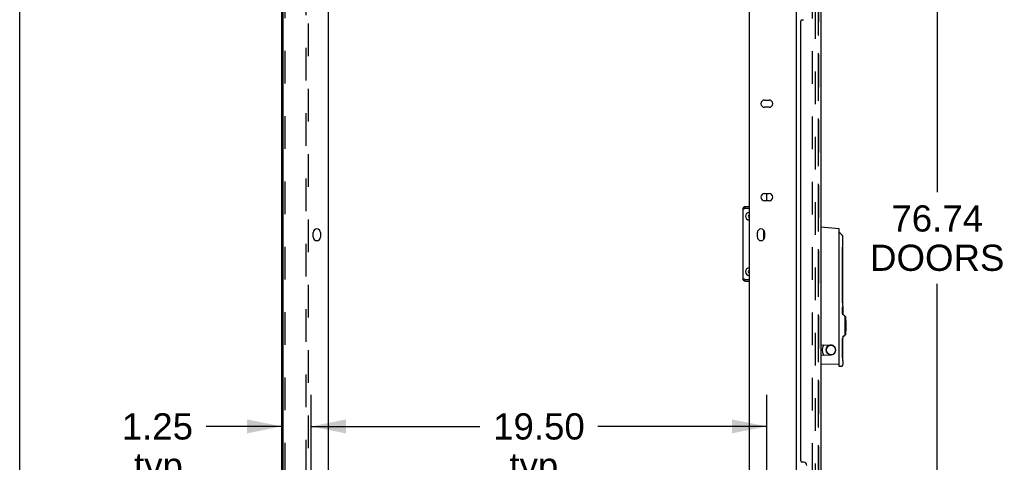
# Model space of a CAD drawing. Header units: inches. Extents: x 0 to 254, y 0 to 165.
# Tile 7 of 78: x 0 to 42, y 74 to 93. Entities that reach past the tile are written whole.
import ezdxf

# ---------------------------------------------------------------- set-up
doc = ezdxf.new("R2010")
doc.units = ezdxf.units.IN
doc.header["$LTSCALE"] = 13.988161
doc.header["$MEASUREMENT"] = 0
doc.linetypes.add('HIDDEN', pattern=[0.2, 0.1, -0.1])
doc.layers.get('0').update_dxf_attribs({"linetype": 'CONTINUOUS'})
for name, color, linetype in [('DEFAULT_2', 8, 'HIDDEN'), ('DIMENSIONS', 7, 'CONTINUOUS'), ('LEFT_DOOR_ASSEMBLY', 7, 'CONTINUOUS'), ('MASTER_DOOR_ASSEMBLY', 7, 'CONTINUOUS'), ('SLAVE_DOOR_ASSEMBLY', 7, 'CONTINUOUS')]:
    doc.layers.add(name, color=color, linetype=linetype)
doc.styles.get("Standard").update_dxf_attribs({"font": 'arial.ttf'})
doc.dimstyles.new('DIMSTYLE_1', dxfattribs={"dimtxt": 1.122045, "dimasz": 1.49606, "dimexe": 0.09, "dimexo": 0.07, "dimgap": 0.0375, "dimtad": 0, "dimtih": 1, "dimtoh": 1, "dimzin": 4, "dimdsep": 46, "dimtxsty": 'Standard', "dimblk": '_FILLED', "dimblk1": '_FILLED', "dimblk2": '_FILLED', "dimcen": 0.09, "dimazin": 1, "dimtfac": 1, "dimtdec": 3, "dimtofl": 0, "dimtmove": 0, "dimatfit": 3, "dimldrblk": '_FILLED', "dimfxl": 0, "dimtolj": 1, "dimtzin": 4, "dimarcsym": 0})

# ---------------------------------------------------------------- blocks, each defined once
blk = doc.blocks.new('_FILLED')
at = {"color": 0, "linetype": 'ByBlock'}
blk.add_solid([(0, 0), (-1, 0.2), (-1, -0.2)], dxfattribs=at)
blk = doc.blocks.new('*D6')
at = {"layer": 'DIMENSIONS', "color": 2, "linetype": 'Continuous'}
for p, q in [((35.074, 121.494), (40.601, 121.494)), ((39.255, 121.494), (39.255, 85.211)), ((39.255, 44.754), (39.255, 81.283)), ((35.074, 44.754), (40.601, 44.754))]:
    blk.add_line(p, q, dxfattribs=at)
at = {"layer": 'DIMENSIONS', "color": 2, "linetype": 'Continuous', "xscale": 1.49606, "yscale": 1.49606, "zscale": 1.49606}
for p, rotation in [((39.255, 121.494), 90), ((39.255, 44.754), 270)]:
    blk.add_blockref('_FILLED', p, dxfattribs=dict(at, rotation=rotation))
at = {"layer": 'DIMENSIONS', "color": 2, "linetype": 'Continuous', "insert": (39.255, 84.65), "char_height": 1.122, "width": 5.73953, "attachment_point": 2, "line_spacing_factor": 0.9}
blk.add_mtext('76.74\\PDOORS', dxfattribs=at)
blk = doc.blocks.new('*D14')
at = {"layer": 'DIMENSIONS', "color": 2, "linetype": 'Continuous'}
for p, q in [((12.465, 71.882), (12.465, 76.531)), ((11.215, 75.185), (7.977, 75.185)), ((12.465, 75.185), (15.457, 75.185))]:
    blk.add_line(p, q, dxfattribs=at)
at = {"layer": 'DIMENSIONS', "color": 2, "linetype": 'Continuous', "xscale": 1.49606, "yscale": 1.49606, "zscale": 1.49606}
blk.add_blockref('_FILLED', (11.215, 75.185), dxfattribs=at)
at = {"layer": 'DIMENSIONS', "color": 2, "linetype": 'Continuous', "xscale": 1.49606, "yscale": 1.49606, "zscale": 1.49606, "rotation": 180}
blk.add_blockref('_FILLED', (12.465, 75.185), dxfattribs=at)
at = {"layer": 'DIMENSIONS', "color": 2, "linetype": 'Continuous', "insert": (7.416, 75.746), "char_height": 1.122, "width": 3.04913, "attachment_point": 3, "line_spacing_factor": 0.9}
blk.add_mtext('1.25\\Ptyp.', dxfattribs=at)
blk = doc.blocks.new('*D15')
at = {"layer": 'DIMENSIONS', "color": 2, "linetype": 'Continuous'}
for p, q in [((12.465, 71.882), (12.465, 76.531)), ((31.965, 71.882), (31.965, 76.531)), ((12.465, 75.185), (19.693, 75.185)), ((31.965, 75.185), (24.736, 75.185))]:
    blk.add_line(p, q, dxfattribs=at)
at = {"layer": 'DIMENSIONS', "color": 2, "linetype": 'Continuous', "xscale": 1.49606, "yscale": 1.49606, "zscale": 1.49606, "rotation": 180}
blk.add_blockref('_FILLED', (12.465, 75.185), dxfattribs=at)
at = {"layer": 'DIMENSIONS', "color": 2, "linetype": 'Continuous', "xscale": 1.49606, "yscale": 1.49606, "zscale": 1.49606}
blk.add_blockref('_FILLED', (31.965, 75.185), dxfattribs=at)
at = {"layer": 'DIMENSIONS', "color": 2, "linetype": 'Continuous', "insert": (22.215, 75.746), "char_height": 1.122, "width": 3.9209, "attachment_point": 2, "line_spacing_factor": 0.9}
blk.add_mtext('19.50\\Ptyp.', dxfattribs=at)

msp = doc.modelspace()

# ---------------------------------------------------------------- linework, layer by layer
at = {"color": 7, "linetype": 'Continuous'}
for p, q in [((0, 0), (0, 164.567)), ((31.947, 85.159), (31.947, 84.847)), ((30.938, 84.473), (30.932, 84.473)), ((30.938, 81.525), (30.932, 81.525))]:
    msp.add_line(p, q, dxfattribs=at)
at = {"color": 3, "linetype": 'Continuous'}
for p, q in [((11.215, 43.858), (11.215, 122.39)), ((11.267, 43.873), (11.267, 122.375)), ((33.215, 122.39), (33.215, 43.858)), ((13.215, 71.46), (13.215, 94.791)), ((31.215, 94.791), (31.215, 71.46)), ((31.871, 89.159), (32.059, 89.159)), ((32.059, 88.847), (31.871, 88.847)), ((31.871, 85.159), (32.059, 85.159)), ((32.059, 84.847), (31.871, 84.847)), ((30.932, 84.473), (30.932, 81.525)), ((31.215, 84.593), (31.052, 84.593)), ((31.052, 84.533), (31.215, 84.533)), ((12.559, 83.294), (12.559, 83.482)), ((12.871, 83.482), (12.871, 83.294)), ((31.559, 83.294), (31.559, 83.482)), ((31.834, 83.193), (31.834, 83.583)), ((31.871, 83.482), (31.871, 83.294)), ((31.215, 81.465), (31.052, 81.465)), ((31.052, 81.405), (31.215, 81.405))]:
    msp.add_line(p, q, dxfattribs=at)
for points in [[(30.938, 84.473), (30.943, 84.479), (30.951, 84.485), (30.959, 84.491), (30.97, 84.497), (30.981, 84.503), (30.994, 84.509), (31.008, 84.515)], [(31.008, 84.515), (31.022, 84.521), (31.037, 84.527), (31.052, 84.533)], [(31.022, 81.477), (31.008, 81.483), (30.994, 81.489), (30.981, 81.495), (30.97, 81.501), (30.959, 81.507), (30.951, 81.513), (30.943, 81.519), (30.938, 81.525)], [(31.052, 81.465), (31.037, 81.471), (31.022, 81.477)]]:
    msp.add_lwpolyline(points, dxfattribs=at)
for centre, radius, start, end in [((31.871, 89.003), 0.156, 90, 270), ((32.059, 89.003), 0.156, 270, 90), ((31.871, 85.003), 0.156, 90, 270), ((32.059, 85.003), 0.156, 270, 90), ((31.052, 84.473), 0.12, 90, 180), ((12.715, 83.482), 0.156, 0, 180), ((31.715, 83.482), 0.156, 0, 180), ((12.715, 83.294), 0.156, 180, 360), ((31.715, 83.294), 0.156, 180, 360), ((31.052, 81.525), 0.12, 180, 270)]:
    msp.add_arc(centre, radius, start, end, dxfattribs=at)
at = {"color": 7, "linetype": 'Continuous'}
for centre, radius, start, end in [((31.052, 84.473), 0.06, 90, 134.1587), ((31.217, 84.186), 0.163, 90.7057, 269.2943), ((31.217, 84.186), 0.0485, 92.3766, 267.6234), ((31.217, 81.811), 0.163, 90.7057, 269.2943), ((31.217, 81.811), 0.0485, 92.3766, 267.6234), ((31.052, 81.525), 0.06, 225.8413, 270)]:
    msp.add_arc(centre, radius, start, end, dxfattribs=at)
at = {"layer": 'DEFAULT_2', "color": 8, "linetype": 'HIDDEN'}
for p, q in [((33.923, 45.087), (33.923, 121.16)), ((34.027, 121.16), (34.027, 45.087)), ((11.34, 119.244), (11.34, 47.004)), ((12.236, 119.369), (12.236, 46.879)), ((12.34, 95.236), (12.34, 71.015))]:
    msp.add_line(p, q, dxfattribs=at)
at = {"layer": 'LEFT_DOOR_ASSEMBLY', "color": 8, "linetype": 'HIDDEN'}
msp.add_line((34.169, 45), (34.169, 121.247), dxfattribs=at)
at = {"layer": 'LEFT_DOOR_ASSEMBLY', "color": 3, "linetype": 'Continuous'}
for p, q in [((34.273, 93.747), (34.273, 72.5)), ((33.419, 73.708), (33.419, 92.539)), ((33.479, 92.599), (33.539, 92.599)), ((33.539, 73.648), (33.479, 73.648))]:
    msp.add_line(p, q, dxfattribs=at)
at = {"layer": 'LEFT_DOOR_ASSEMBLY', "color": 7, "linetype": 'Continuous'}
for p, q in [((35.06, 83.645), (34.273, 83.714)), ((35.06, 77.75), (35.06, 83.645)), ((35.068, 83.456), (35.068, 83.456)), ((35.215, 82.985), (35.215, 82.992)), ((35.206, 80.604), (35.206, 82.73)), ((35.214, 82.965), (35.215, 82.985)), ((35.208, 80.496), (35.207, 80.526)), ((35.209, 80.47), (35.208, 80.498)), ((35.21, 80.445), (35.209, 80.471)), ((35.2, 80.225), (35.201, 80.236)), ((35.206, 80.21), (35.2, 80.21)), ((35.2, 80.191), (35.2, 80.202)), ((35.2, 80.027), (35.2, 80.091)), ((35.208, 80.054), (35.2, 80.054)), ((35.201, 80.236), (35.201, 80.245)), ((35.209, 80.24), (35.201, 80.24)), ((35.207, 80.233), (35.201, 80.233)), ((35.201, 80.169), (35.201, 80.172)), ((35.203, 80.269), (35.213, 80.269)), ((35.203, 80.24), (35.203, 80.265)), ((35.203, 80.049), (35.203, 80.054)), ((35.203, 80.04), (35.203, 80.049)), ((35.209, 80.057), (35.209, 80.059)), ((35.211, 80.422), (35.21, 80.446)), ((35.213, 80.096), (35.21, 80.096)), ((35.212, 80.402), (35.211, 80.422)), ((35.213, 80.269), (35.213, 80.209)), ((35.213, 80.136), (35.213, 80.128)), ((35.213, 80.128), (35.213, 80.118)), ((35.213, 80.118), (35.213, 80.108)), ((35.213, 80.108), (35.213, 80.096)), ((35.213, 80.071), (35.213, 80.059)), ((35.213, 80.059), (35.213, 80.049)), ((35.215, 80.341), (35.214, 80.357)), ((35.214, 80.222), (35.215, 80.236)), ((35.214, 80.206), (35.214, 80.222)), ((35.216, 80.216), (35.214, 80.216)), ((35.215, 80.146), (35.214, 80.146)), ((35.214, 80.091), (35.214, 80.11)), ((35.214, 80.076), (35.214, 80.091)), ((35.216, 80.076), (35.214, 80.076)), ((35.215, 80.061), (35.214, 80.076)), ((35.215, 80.249), (35.215, 80.269)), ((35.215, 80.236), (35.215, 80.249)), ((35.216, 80.236), (35.215, 80.236)), ((35.216, 80.186), (35.215, 80.161)), ((35.215, 80.161), (35.215, 80.132)), ((35.215, 80.132), (35.216, 80.106)), ((35.215, 80.048), (35.215, 80.061)), ((35.216, 80.057), (35.215, 80.057)), ((35.216, 80.33), (35.216, 80.287)), ((35.216, 80.236), (35.216, 80.234)), ((35.216, 80.234), (35.216, 80.186)), ((35.216, 80.106), (35.216, 80.06)), ((35.216, 80.06), (35.216, 80.057)), ((35.208, 80.007), (35.206, 80.007)), ((35.216, 80.009), (35.215, 80.019)), ((35.216, 80.007), (35.216, 80.009)), ((35.216, 80.007), (35.216, 79.978)), ((35.278, 79.939), (35.228, 79.96)), ((35.297, 79.912), (35.297, 79.085)), ((35.319, 79.892), (35.297, 79.892)), ((35.206, 78.261), (35.206, 78.955)), ((35.216, 79.019), (35.216, 78.97)), ((35.278, 79.058), (35.228, 79.037)), ((35.319, 79.105), (35.297, 79.105)), ((34.273, 78.68), (34.723, 78.661)), ((34.391, 78.671), (34.391, 78.675)), ((34.273, 78.236), (34.723, 78.256)), ((34.745, 78.258), (34.754, 78.26)), ((35.208, 78.154), (35.207, 78.183)), ((35.209, 78.127), (35.208, 78.155)), ((35.21, 78.102), (35.209, 78.128)), ((35.211, 78.08), (35.21, 78.103)), ((35.212, 78.059), (35.211, 78.08)), ((35.215, 77.999), (35.214, 78.014)), ((35.216, 77.987), (35.216, 77.835)), ((35.06, 77.848), (34.273, 77.834)), ((35.144, 77.757), (35.06, 77.75))]:
    msp.add_line(p, q, dxfattribs=at)
for points in [[(35.068, 83.456), (35.067, 83.456), (35.066, 83.456), (35.065, 83.457), (35.064, 83.457), (35.062, 83.458), (35.061, 83.459), (35.06, 83.459)], [(35.216, 83.293), (35.216, 83.301), (35.214, 83.314), (35.21, 83.328), (35.205, 83.342), (35.198, 83.355), (35.195, 83.36)], [(35.215, 82.992), (35.216, 82.996), (35.216, 83), (35.216, 83.004), (35.216, 83.293)], [(35.206, 82.73), (35.206, 82.75), (35.207, 82.779), (35.207, 82.808), (35.208, 82.836), (35.209, 82.863), (35.21, 82.888), (35.211, 82.911), (35.212, 82.932), (35.213, 82.95), (35.214, 82.965)], [(35.207, 80.525), (35.207, 80.554), (35.206, 80.584), (35.206, 80.604)], [(35.207, 80.554), (35.206, 80.584), (35.206, 80.604)], [(35.2, 80.202), (35.2, 80.214), (35.2, 80.225)], [(35.205, 80.125), (35.204, 80.129), (35.203, 80.134), (35.203, 80.14), (35.202, 80.147), (35.201, 80.154), (35.201, 80.162), (35.201, 80.171), (35.2, 80.181), (35.2, 80.191)], [(35.201, 80.245), (35.202, 80.254), (35.203, 80.262), (35.204, 80.269), (35.204, 80.275), (35.205, 80.28)], [(35.203, 80.137), (35.203, 80.141), (35.203, 80.148), (35.202, 80.154), (35.202, 80.16), (35.202, 80.164), (35.201, 80.169)], [(35.201, 80.091), (35.202, 80.08), (35.203, 80.071), (35.204, 80.063), (35.205, 80.058), (35.207, 80.055), (35.208, 80.054)], [(35.201, 80.021), (35.202, 80.023), (35.202, 80.027), (35.202, 80.031), (35.202, 80.035), (35.203, 80.04)], [(35.205, 80.28), (35.206, 80.284), (35.207, 80.286), (35.208, 80.287)], [(35.209, 80.11), (35.208, 80.113), (35.208, 80.115), (35.207, 80.117), (35.206, 80.12), (35.206, 80.122), (35.205, 80.125)], [(35.207, 80.233), (35.206, 80.23), (35.206, 80.227), (35.206, 80.223), (35.206, 80.219), (35.206, 80.214), (35.206, 80.21)], [(35.206, 80.21), (35.206, 80.206), (35.206, 80.202), (35.206, 80.199), (35.206, 80.195), (35.206, 80.193), (35.206, 80.191), (35.207, 80.189), (35.207, 80.187), (35.207, 80.186), (35.207, 80.185), (35.208, 80.184), (35.208, 80.183)], [(35.209, 80.24), (35.208, 80.24), (35.208, 80.239), (35.208, 80.238), (35.207, 80.237), (35.207, 80.235), (35.207, 80.233)], [(35.208, 80.287), (35.209, 80.286), (35.21, 80.285), (35.211, 80.282), (35.212, 80.278), (35.212, 80.274), (35.213, 80.269)], [(35.208, 80.183), (35.209, 80.181), (35.209, 80.178), (35.21, 80.176), (35.21, 80.174), (35.211, 80.171), (35.211, 80.169)], [(35.208, 80.054), (35.208, 80.054), (35.208, 80.055), (35.209, 80.055), (35.209, 80.056), (35.209, 80.057)], [(35.213, 80.049), (35.212, 80.039), (35.212, 80.031), (35.212, 80.024), (35.211, 80.018), (35.21, 80.013), (35.21, 80.009), (35.209, 80.007), (35.208, 80.007)], [(35.21, 80.236), (35.21, 80.239), (35.209, 80.24)], [(35.21, 80.084), (35.21, 80.089), (35.21, 80.094), (35.21, 80.098), (35.21, 80.101), (35.21, 80.104), (35.209, 80.107), (35.209, 80.109), (35.209, 80.11)], [(35.209, 80.059), (35.21, 80.062), (35.21, 80.064)], [(35.213, 80.209), (35.212, 80.218), (35.212, 80.225), (35.211, 80.231), (35.21, 80.236)], [(35.21, 80.064), (35.21, 80.067), (35.21, 80.07), (35.21, 80.073), (35.21, 80.077), (35.21, 80.081), (35.21, 80.084)], [(35.214, 80.369), (35.213, 80.384), (35.212, 80.402), (35.211, 80.423)], [(35.211, 80.169), (35.211, 80.166), (35.212, 80.163), (35.212, 80.16), (35.212, 80.157), (35.212, 80.154), (35.212, 80.151), (35.213, 80.148), (35.213, 80.144), (35.213, 80.14), (35.213, 80.136)], [(35.215, 80.349), (35.214, 80.369), (35.213, 80.384)], [(35.213, 80.096), (35.213, 80.083), (35.213, 80.071)], [(35.214, 80.146), (35.214, 80.168), (35.214, 80.188), (35.214, 80.206)], [(35.214, 80.11), (35.214, 80.127), (35.214, 80.146)], [(35.216, 80.33), (35.216, 80.334), (35.216, 80.338), (35.215, 80.341)], [(35.215, 80.269), (35.216, 80.281), (35.216, 80.285), (35.216, 80.287)], [(35.215, 80.019), (35.215, 80.037), (35.215, 80.048)], [(35.206, 80.007), (35.205, 80.009), (35.204, 80.012), (35.203, 80.016), (35.202, 80.021), (35.2, 80.027)], [(35.228, 79.96), (35.227, 79.961), (35.224, 79.962), (35.222, 79.964), (35.22, 79.966), (35.219, 79.968), (35.217, 79.971), (35.216, 79.973), (35.216, 79.976), (35.216, 79.978)], [(35.206, 78.91), (35.207, 78.91), (35.211, 78.927), (35.214, 78.944)], [(35.214, 78.944), (35.216, 78.962), (35.216, 78.97)], [(35.216, 79.019), (35.216, 79.021), (35.217, 79.025), (35.218, 79.028), (35.22, 79.031), (35.222, 79.034), (35.225, 79.036), (35.228, 79.037)], [(34.695, 78.662), (34.682, 78.661), (34.658, 78.657), (34.634, 78.65), (34.612, 78.64), (34.591, 78.627), (34.571, 78.612), (34.554, 78.594), (34.538, 78.575), (34.525, 78.554), (34.515, 78.531), (34.508, 78.507), (34.503, 78.483), (34.502, 78.458)], [(34.502, 78.458), (34.503, 78.434), (34.508, 78.409), (34.515, 78.386), (34.525, 78.363), (34.538, 78.342), (34.553, 78.323), (34.57, 78.305), (34.589, 78.29), (34.61, 78.277), (34.633, 78.267), (34.657, 78.26), (34.681, 78.255), (34.695, 78.254)], [(34.779, 78.649), (34.756, 78.657), (34.746, 78.658)], [(34.754, 78.26), (34.778, 78.267), (34.8, 78.277), (34.822, 78.29), (34.841, 78.305), (34.859, 78.322), (34.874, 78.342), (34.887, 78.363), (34.897, 78.385), (34.905, 78.409), (34.909, 78.434), (34.91, 78.458)], [(34.91, 78.458), (34.909, 78.483), (34.905, 78.507), (34.897, 78.531), (34.887, 78.553), (34.874, 78.574), (34.859, 78.594), (34.842, 78.611), (34.823, 78.626), (34.802, 78.639), (34.779, 78.649)], [(35.207, 78.182), (35.207, 78.212), (35.206, 78.241), (35.206, 78.261)], [(35.207, 78.212), (35.206, 78.241), (35.206, 78.261)], [(35.214, 78.026), (35.213, 78.041), (35.212, 78.059), (35.211, 78.08)], [(35.215, 78.006), (35.214, 78.027), (35.213, 78.042)], [(35.216, 77.987), (35.216, 77.991), (35.216, 77.995), (35.215, 77.999)], [(35.144, 77.757), (35.154, 77.758), (35.164, 77.761), (35.174, 77.766), (35.183, 77.771), (35.191, 77.778), (35.198, 77.785), (35.204, 77.794), (35.209, 77.803), (35.212, 77.813), (35.215, 77.823), (35.216, 77.833), (35.216, 77.835)]]:
    msp.add_lwpolyline(points, dxfattribs=at)
msp.add_circle((34.706, 78.458), 0.203, dxfattribs=at)
at = {"layer": 'LEFT_DOOR_ASSEMBLY', "color": 3, "linetype": 'Continuous'}
for centre, radius, start, end in [((33.479, 92.539), 0.06, 90, 180), ((33.479, 73.708), 0.06, 180, 270), ((33.539, 73.518), 0.13, 0, 90)]:
    msp.add_arc(centre, radius, start, end, dxfattribs=at)
at = {"layer": 'LEFT_DOOR_ASSEMBLY', "color": 7, "linetype": 'Continuous'}
for centre, radius, start, end in [((35.07, 83.465), 0.00984, 57.8837, 180), ((34.856, 83.124), 0.413, 34.9199, 57.6948), ((35.267, 79.912), 0.0295, 0, 67.5), ((35.319, 79.873), 0.0197, 8.208, 90), ((32.726, 79.499), 2.639, 351.8111, 8.1889), ((35.267, 79.085), 0.0295, 292.5, 360), ((35.319, 79.125), 0.0197, 270, 351.792), ((34.706, 78.458), 0.374, 144.5721, 215.4279), ((34.352, 78.671), 0.0394, 328.9973, 360), ((34.714, 78.458), 0.203, 272.5, 87.5), ((34.352, 78.245), 0.0394, 0, 31.0027)]:
    msp.add_arc(centre, radius, start, end, dxfattribs=at)
at = {"layer": 'MASTER_DOOR_ASSEMBLY', "color": 8, "linetype": 'HIDDEN'}
msp.add_line((34.169, 72.345), (34.169, 93.902), dxfattribs=at)
at = {"layer": 'MASTER_DOOR_ASSEMBLY', "color": 7, "linetype": 'Continuous'}
for p, q in [((35.22, 82.985), (35.22, 82.992)), ((35.211, 80.604), (35.211, 82.73)), ((35.219, 82.965), (35.22, 82.985)), ((35.213, 80.496), (35.212, 80.526)), ((35.214, 80.47), (35.213, 80.498)), ((35.215, 80.445), (35.214, 80.471)), ((35.216, 80.422), (35.215, 80.446)), ((35.218, 80.249), (35.215, 80.249)), ((35.217, 80.402), (35.216, 80.422)), ((35.218, 80.076), (35.216, 80.076)), ((35.218, 80.249), (35.218, 80.19)), ((35.218, 80.095), (35.218, 80.076)), ((35.218, 80.076), (35.218, 80.063)), ((35.218, 80.063), (35.218, 80.051)), ((35.218, 80.051), (35.218, 80.04)), ((35.22, 80.341), (35.219, 80.357)), ((35.219, 80.202), (35.22, 80.217)), ((35.219, 80.186), (35.219, 80.202)), ((35.221, 80.196), (35.219, 80.196)), ((35.219, 80.127), (35.219, 80.148)), ((35.22, 80.127), (35.219, 80.127)), ((35.219, 80.091), (35.219, 80.127)), ((35.219, 80.072), (35.219, 80.091)), ((35.219, 80.056), (35.219, 80.072)), ((35.221, 80.056), (35.219, 80.056)), ((35.219, 80.041), (35.219, 80.056)), ((35.22, 80.028), (35.219, 80.041)), ((35.22, 80.24), (35.221, 80.267)), ((35.22, 80.229), (35.22, 80.24)), ((35.22, 80.217), (35.22, 80.229)), ((35.221, 80.217), (35.22, 80.217)), ((35.22, 80.154), (35.22, 80.127)), ((35.22, 80.083), (35.22, 80.127)), ((35.221, 80.064), (35.22, 80.083)), ((35.221, 80.037), (35.22, 80.037)), ((35.221, 80.33), (35.221, 80.267)), ((35.221, 80.217), (35.221, 80.215)), ((35.221, 80.064), (35.221, 80.04)), ((35.221, 80.04), (35.221, 80.037)), ((35.22, 80.017), (35.22, 80.028)), ((35.22, 80.007), (35.22, 80.017)), ((35.221, 79.993), (35.22, 80.007)), ((35.221, 79.987), (35.221, 79.993)), ((35.221, 79.987), (35.221, 79.965)), ((35.211, 78.261), (35.211, 78.928)), ((35.221, 79.032), (35.221, 78.97)), ((35.213, 78.154), (35.212, 78.183)), ((35.214, 78.127), (35.213, 78.155)), ((35.215, 78.102), (35.214, 78.128)), ((35.216, 78.08), (35.215, 78.103)), ((35.217, 78.059), (35.216, 78.08)), ((35.22, 77.999), (35.219, 78.014)), ((35.221, 77.987), (35.221, 77.835)), ((35.149, 77.757), (35.14, 77.756))]:
    msp.add_line(p, q, dxfattribs=at)
for points in [[(35.221, 83.293), (35.22, 83.301), (35.219, 83.314), (35.215, 83.328), (35.21, 83.341), (35.203, 83.355), (35.199, 83.36)], [(35.22, 82.992), (35.221, 82.996), (35.221, 83), (35.221, 83.004), (35.221, 83.292)], [(35.211, 82.73), (35.211, 82.75), (35.212, 82.779), (35.212, 82.808), (35.213, 82.836), (35.214, 82.863), (35.215, 82.888), (35.216, 82.911), (35.217, 82.932), (35.218, 82.95), (35.219, 82.965)], [(35.212, 80.525), (35.212, 80.554), (35.211, 80.584), (35.211, 80.604)], [(35.212, 80.554), (35.211, 80.584), (35.211, 80.604)], [(35.215, 80.264), (35.215, 80.264), (35.216, 80.262), (35.217, 80.258), (35.217, 80.254), (35.218, 80.249)], [(35.219, 80.369), (35.218, 80.384), (35.217, 80.402), (35.216, 80.423)], [(35.218, 80.19), (35.217, 80.199), (35.217, 80.206), (35.216, 80.212), (35.216, 80.213)], [(35.218, 80.095), (35.218, 80.102), (35.218, 80.109), (35.218, 80.115), (35.218, 80.121), (35.218, 80.126), (35.217, 80.131), (35.217, 80.135), (35.217, 80.139), (35.217, 80.143), (35.216, 80.146), (35.216, 80.148)], [(35.218, 80.04), (35.218, 80.029), (35.217, 80.02)], [(35.22, 80.349), (35.219, 80.369), (35.218, 80.384)], [(35.219, 80.148), (35.219, 80.168), (35.219, 80.186)], [(35.221, 80.33), (35.221, 80.334), (35.221, 80.338), (35.22, 80.341)], [(35.221, 80.215), (35.221, 80.188), (35.22, 80.154)], [(35.217, 80.02), (35.217, 80.012), (35.216, 80.004)], [(35.211, 78.91), (35.212, 78.91), (35.216, 78.927), (35.219, 78.944)], [(35.219, 78.944), (35.221, 78.962), (35.221, 78.97)], [(35.212, 78.182), (35.212, 78.212), (35.211, 78.241), (35.211, 78.261)], [(35.212, 78.212), (35.211, 78.241), (35.211, 78.261)], [(35.219, 78.026), (35.218, 78.041), (35.217, 78.059), (35.216, 78.08)], [(35.22, 78.006), (35.219, 78.027), (35.218, 78.042)], [(35.221, 77.987), (35.221, 77.991), (35.221, 77.995), (35.22, 77.999)], [(35.149, 77.757), (35.159, 77.758), (35.169, 77.761), (35.179, 77.766), (35.188, 77.771), (35.196, 77.778), (35.203, 77.785), (35.209, 77.794), (35.214, 77.803), (35.217, 77.813), (35.22, 77.823), (35.221, 77.833), (35.221, 77.835)]]:
    msp.add_lwpolyline(points, dxfattribs=at)
for centre, radius, start, end in [((35.075, 83.465), 0.00984, 57.8791, 103.9996), ((34.861, 83.124), 0.413, 34.9369, 57.8791), ((34.711, 78.458), 0.203, 90.6288, 269.2335)]:
    msp.add_arc(centre, radius, start, end, dxfattribs=at)
at = {"layer": 'SLAVE_DOOR_ASSEMBLY', "color": 8, "linetype": 'HIDDEN'}
msp.add_line((34.169, 93.902), (34.169, 72.345), dxfattribs=at)

# ---------------------------------------------------------------- dimensions: what is measured, and where the dimension line sits
at = {"layer": 'DIMENSIONS', "color": 2, "linetype": 'Continuous'}
dim = msp.add_linear_dim(base=(39.255, 44.754), p1=(35.004, 121.494), p2=(35.004, 44.754), angle=270, text='<>\\PDOORS\\P[]', dimstyle='DIMSTYLE_1', dxfattribs=at)
dim.commit()
dim.dimension.update_dxf_attribs({"geometry": '*D6', "text_midpoint": (39.255, 83.247), "dimtype": 160})
for base, p1, p2, picture, middle in [((12.465, 75.185), (11.215, 43.873), (12.465, 71.812), '*D14', (5.892, 74.343)), ((31.965, 75.185), (12.465, 71.812), (31.965, 71.812), '*D15', (22.215, 74.343))]:
    dim = msp.add_linear_dim(base=base, p1=p1, p2=p2, text='<>\\Ptyp.\\P[]', dimstyle='DIMSTYLE_1', dxfattribs=at)
    dim.commit()
    dim.dimension.update_dxf_attribs({"geometry": picture, "text_midpoint": middle, "dimtype": 160})

doc.saveas('drawing.dxf')
